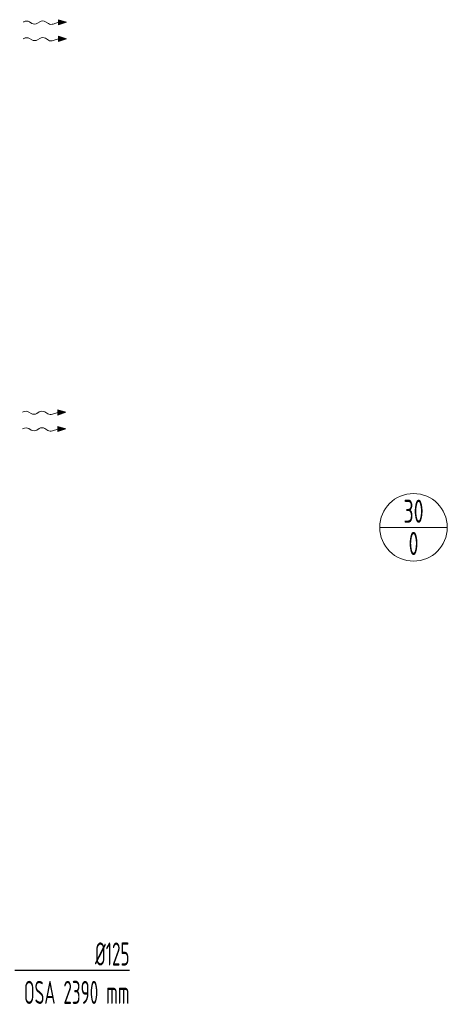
# Model space of a CAD drawing. Header units: millimetres. Extents: x 15940 to 92175, y -24684 to 227664.
# Tile 81 of 132: x 55386 to 57708, y 98359 to 103701. Entities that reach past the tile are written whole.
import ezdxf
from ezdxf.enums import TextEntityAlignment as Align

# ---------------------------------------------------------------- set-up
doc = ezdxf.new("R2010")
doc.units = ezdxf.units.MM
doc.header["$LTSCALE"] = 0.05
doc.linetypes.add('phl_thick', pattern=[0])
doc.layers.get('0').update_dxf_attribs({"lineweight": 5})
for name, color, linetype, lineweight in [('UT_KOTY - DIMENZE', 7, 'Continuous', 5), ('VZT_52 POPIS - DISTRIBUCE', 7, 'Continuous', 5), ('VZT_60_KOTY - DIMENZE', 7, 'Continuous', 5)]:
    doc.layers.add(name, color=color, linetype=linetype, lineweight=lineweight)
doc.styles.add('EVORA_125', font='isocp.shx', dxfattribs={"width": 0.6, "height": 125})
doc.styles.add('ISOCP 2.5', font='isocp.shx', dxfattribs={"width": 0.6, "height": 2.5})
doc.styles.add('JS', font='isocp.shx', dxfattribs={"width": 0.6, "height": 125})

msp = doc.modelspace()

# ---------------------------------------------------------------- linework, layer by layer
at = {"color": 0, "lineweight": 13}
for p, q in [((55639.4, 103688), (55596.2, 103701.4)), ((55596.2, 103701.4), (55596.4, 103687.5)), ((55452, 103681.6), (55439, 103689.8)), ((55494.9, 103690), (55483, 103682)), ((55542.4, 103680), (55525.9, 103690.4)), ((55596.4, 103687.5), (55567.8, 103677.7)), ((55596.6, 103673.5), (55596.4, 103687.5)), ((55596.6, 103673.5), (55639.4, 103688)), ((55452, 103591.6), (55439, 103599.8)), ((55494.9, 103600), (55483, 103592)), ((55542.4, 103590), (55525.9, 103600.4)), ((55596.4, 103597.5), (55567.8, 103587.7)), ((55639.4, 103598), (55596.2, 103611.4)), ((55596.2, 103611.4), (55596.4, 103597.5)), ((55596.6, 103583.5), (55596.4, 103597.5)), ((55596.6, 103583.5), (55639.4, 103598)), ((55447.9, 101564.5), (55435, 101572.7)), ((55490.8, 101572.9), (55478.9, 101564.9)), ((55538.3, 101562.9), (55521.8, 101573.3)), ((55592.4, 101570.3), (55563.8, 101560.6)), ((55635.4, 101570.9), (55592.2, 101584.3)), ((55592.2, 101584.3), (55592.4, 101570.3)), ((55592.6, 101556.4), (55592.4, 101570.3)), ((55592.6, 101556.4), (55635.4, 101570.9)), ((55447.9, 101474.5), (55435, 101482.7)), ((55490.8, 101482.9), (55478.9, 101474.9)), ((55538.3, 101472.9), (55521.8, 101483.3)), ((55592.4, 101480.3), (55563.8, 101470.6)), ((55635.4, 101480.9), (55592.2, 101494.3)), ((55592.2, 101494.3), (55592.4, 101480.3)), ((55592.6, 101466.4), (55592.4, 101480.3)), ((55592.6, 101466.4), (55635.4, 101480.9))]:
    msp.add_line(p, q, dxfattribs=at)
at = {"lineweight": 13}
for p, q in [((55408.9, 103689.9), (55405.8, 103688)), ((55408.9, 103599.9), (55405.8, 103598)), ((55404.8, 101572.8), (55401.7, 101570.9)), ((55404.8, 101482.8), (55401.7, 101480.9))]:
    msp.add_line(p, q, dxfattribs=at)
at = {"color": 0, "lineweight": 13}
for centre, start_param, end_param in [((55423.7, 103680.2), 0.766537, 2.320574), ((55467.3, 103691.1), 3.908129, 5.516649), ((55510.5, 103680.9), 0.766537, 2.375056), ((55557.7, 103689.5), 3.908129, 5.191299), ((55423.7, 103590.2), 0.766537, 2.320574), ((55510.5, 103590.9), 0.766537, 2.375056), ((55467.3, 103601.1), 3.908129, 5.516649), ((55557.7, 103599.5), 3.908129, 5.191299), ((55419.6, 101563.1), 0.766537, 2.320574), ((55463.3, 101574), 3.908129, 5.516649), ((55506.4, 101563.8), 0.766537, 2.375056), ((55553.7, 101572.4), 3.908129, 5.191299), ((55419.6, 101473.1), 0.766537, 2.320574), ((55463.3, 101484), 3.908129, 5.516649), ((55506.4, 101473.8), 0.766537, 2.375056), ((55553.7, 101482.4), 3.908129, 5.191299)]:
    msp.add_ellipse(centre, major_axis=(21.5, 0.3), ratio=0.625, start_param=start_param, end_param=end_param, dxfattribs=at)
for points in [[(55596.6, 103673.5), (55596.2, 103701.4), (55639.4, 103688)], [(55596.6, 103583.5), (55596.2, 103611.4), (55639.4, 103598)], [(55592.6, 101556.4), (55592.2, 101584.3), (55635.4, 101570.9)], [(55592.6, 101466.4), (55592.2, 101494.3), (55635.4, 101480.9)]]:
    msp.add_solid(points, dxfattribs=at)
at = {"layer": 'VZT_52 POPIS - DISTRIBUCE'}
msp.add_line((57707.7, 100946.8), (57341, 100946.8), dxfattribs=at)
msp.add_circle((57524.3, 100946.8), 183.4, dxfattribs=at)
at = {"layer": 'VZT_60_KOTY - DIMENZE', "linetype": 'ByBlock', "lineweight": -2}
msp.add_lwpolyline([(55358.9, 98544.3), (55981.9, 98544.3)], dxfattribs=at)

# ---------------------------------------------------------------- texts
at = {"layer": 'UT_KOTY - DIMENZE', "insert": (55107, 100007.5), "char_height": 125, "attachment_point": 5, "style": 'ISOCP 2.5'}
msp.add_mtext('min 500 mm', dxfattribs=at)
at = {"layer": 'VZT_52 POPIS - DISTRIBUCE', "ltscale": 50, "style": 'JS', "width": 0.7}
for s, p in [('30', (57524.3, 101034.3)), ('0', (57524.3, 100859.3))]:
    msp.add_text(s, height=125, dxfattribs=at).set_placement(p, align=Align.MIDDLE_CENTER)
at = {"layer": 'VZT_60_KOTY - DIMENZE', "linetype": 'phl_thick', "insert": (55981.9, 98694.3), "char_height": 125, "attachment_point": 3, "style": 'EVORA_125'}
msp.add_mtext('%%C125\\POSA 2390 mm', dxfattribs=at)

doc.saveas('drawing.dxf')
